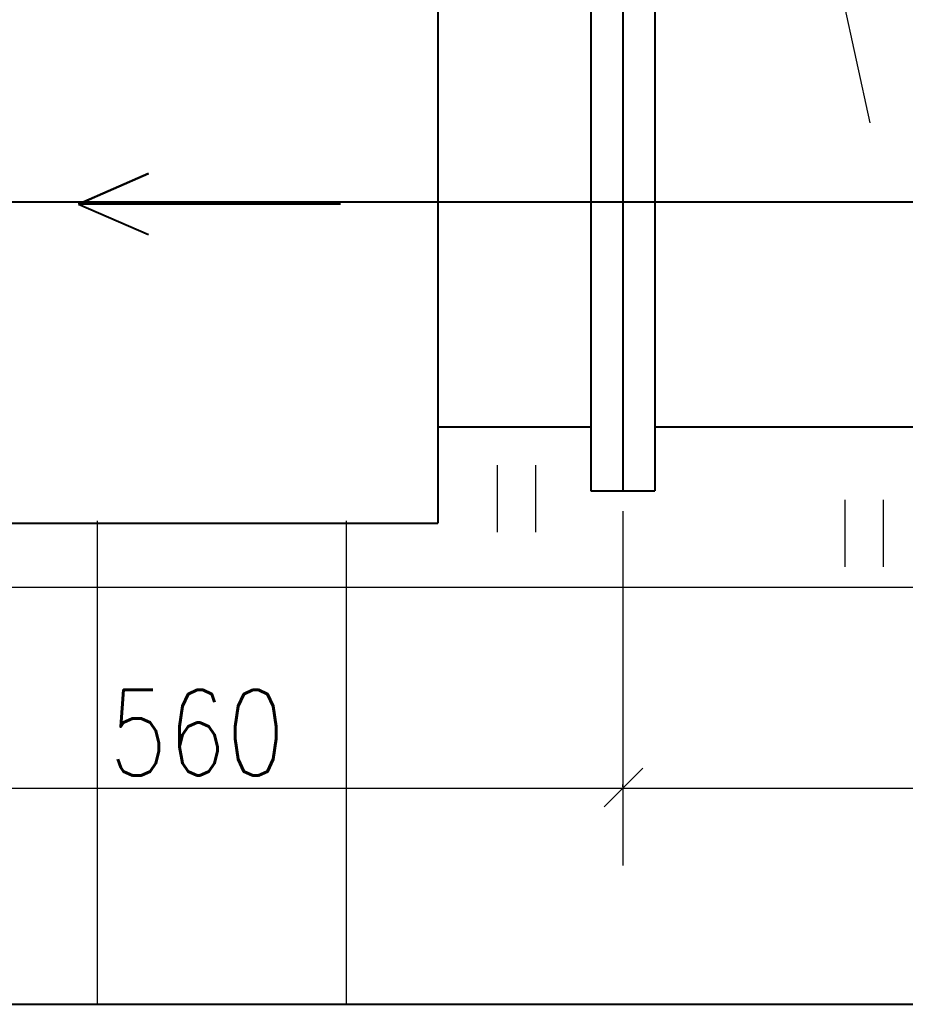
# Model space of a CAD drawing. Header units: millimetres. Extents: x -3143211 to -2549809, y 1060331 to 1341741.
# Tile 49 of 131: x -3030968 to -3026996, y 1099779 to 1104198. Entities that reach past the tile are written whole.
import ezdxf

# ---------------------------------------------------------------- set-up
doc = ezdxf.new("R2010")
doc.units = ezdxf.units.MM
for name, color, linetype in [('7', 2, 'Continuous'), ('8', 2, 'Continuous'), ('PUMP', 1, 'Continuous'), ('REFERENCE', 1, 'Continuous'), ('размер', 34, 'Continuous')]:
    doc.layers.add(name, color=color, linetype=linetype)
doc.styles.add('STANDART', font='TXT.SHX', dxfattribs={"width": 0.8})

msp = doc.modelspace()

# ---------------------------------------------------------------- linework, layer by layer
at = {"lineweight": 40}
for p, q in [((-3029091.58325, 1104681.52231), (-3029091.58325, 1101939.09826)), ((-3028406.40657, 1104675.09826), (-3028406.40657, 1102083.09826)), ((-3028262.40657, 1104675.09826), (-3028262.40657, 1102083.09826)), ((-3028118.40657, 1104675.09826), (-3028118.40657, 1102083.09826)), ((-3030703.49043, 1103370.87466), (-3030390.11968, 1103507.80799)), ((-3030390.11968, 1103507.80799), (-3030703.49043, 1103370.87466)), ((-3026102.40657, 1103379.09826), (-3038990.40657, 1103379.09826)), ((-3029528.35062, 1103370.87466), (-3030703.49043, 1103370.87466)), ((-3030703.49043, 1103370.87466), (-3030390.11968, 1103233.94133)), ((-3029091.58325, 1102371.09826), (-3028406.40657, 1102371.09826)), ((-3028118.40657, 1102371.09826), (-3026102.40657, 1102371.09826)), ((-3028406.40657, 1102083.09826), (-3028118.40657, 1102083.09826)), ((-3031107.58325, 1101939.09826), (-3029091.58325, 1101939.09826)), ((-3048863.07123, 1099779.09826), (-3012660.63092, 1099779.09826))]:
    msp.add_line(p, q, dxfattribs=at)
at = {"color": 188, "linetype": 'ByBlock'}
for p, q in [((-3028262.40657, 1101993.09826), (-3028262.40657, 1100401.81336)), ((-3028173.06926, 1100838.41319), (-3028345.86926, 1100665.61319))]:
    msp.add_line(p, q, dxfattribs=at)
at = {"layer": '7', "color": 188}
for p, q in [((-3028825.88154, 1102198.54922), (-3028825.88154, 1101898.33304)), ((-3028654.12126, 1102198.54922), (-3028654.12126, 1101898.33304)), ((-3027266.4785, 1102042.7982), (-3027266.4785, 1101742.58202)), ((-3027094.71823, 1102042.7982), (-3027094.71823, 1101742.58202))]:
    msp.add_line(p, q, dxfattribs=at)
at = {"layer": '8', "color": 188}
msp.add_line((-3045686.40657, 1101651.09826), (-3026822.40657, 1101651.09826), dxfattribs=at)
at = {"layer": 'Defpoints', "color": 188, "linetype": 'ByBlock'}
for p in [(-3028262.40657, 1102083.09826), (-3028262.40657, 1102083.09826), (-3028262.40657, 1100661.01336)]:
    msp.add_point(p, dxfattribs=at)
at = {"layer": 'PUMP', "color": 188}
msp.add_line((-3027153.47827, 1103734.61734), (-3027757.52117, 1106524.92689), dxfattribs=at)
at = {"layer": 'REFERENCE', "color": 188}
for p, q in [((-3030620.78907, 1101948.95054), (-3030620.78907, 1099779.09826)), ((-3029503.22103, 1101948.95054), (-3029503.22103, 1099779.09826))]:
    msp.add_line(p, q, dxfattribs=at)
at = {"layer": 'размер', "color": 188}
for p, q in [((-3028262.40657, 1101993.09826), (-3028262.40657, 1100401.81336)), ((-3032006.40657, 1100748.55816), (-3028262.40657, 1100748.55816)), ((-3028262.40657, 1100754.55816), (-3028262.40657, 1100765.83816)), ((-3028262.40657, 1100754.55816), (-3028262.40657, 1100765.83816)), ((-3028262.40657, 1100748.55816), (-3022542.01576, 1100748.55816))]:
    msp.add_line(p, q, dxfattribs=at)

# ---------------------------------------------------------------- texts
at = {"layer": 'размер', "color": 188, "style": 'STANDART', "width": 0.8}
msp.add_text('560', height=384, dxfattribs=at).set_placement((-3030567.42298, 1100806.04702))

doc.saveas('drawing.dxf')
